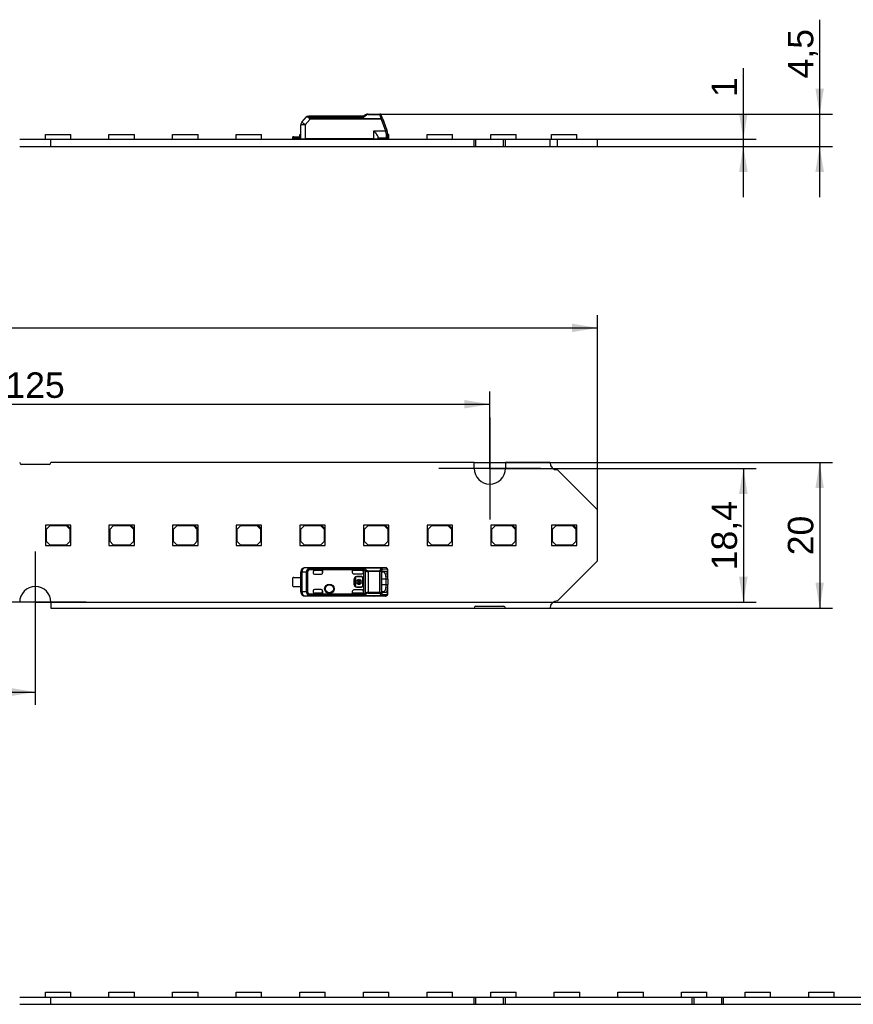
# Model space of a CAD drawing. Header units: millimetres. Extents: x 7 to 819, y 6 to 587.
# Tile 6 of 18: x 341 to 455, y 175 to 310. Entities that reach past the tile are written whole.
import ezdxf
from ezdxf.enums import TextEntityAlignment as Align
from ezdxf.lldxf.tags import DXFTag

# ---------------------------------------------------------------- set-up
doc = ezdxf.new("R2010")
doc.units = ezdxf.units.MM
for name, color, linetype in [('Default', 7, 'Continuous'), ('LINLED_280X20MM_', 7, 'Continuous'), ('LINLED_560X20MM_', 7, 'Continuous')]:
    doc.layers.add(name, color=color, linetype=linetype)
doc.styles.add('SEACAD_Arial', font='arial.ttf')
tags = doc.linetypes.add('CENTER2', pattern=[28.575, 19.05, -3.175, 3.175, -3.175]).pattern_tags.tags
tags[10:11] = [DXFTag(74, 4), DXFTag(75, 0), DXFTag(340, '0'), DXFTag(46, 0.0), DXFTag(50, 0.0), DXFTag(44, 0.0), DXFTag(45, 0.0)]
tags[8:9] = [DXFTag(74, 4), DXFTag(75, 0), DXFTag(340, '0'), DXFTag(46, 0.0), DXFTag(50, 0.0), DXFTag(44, 0.0), DXFTag(45, 0.0)]
tags[6:7] = [DXFTag(74, 4), DXFTag(75, 0), DXFTag(340, '0'), DXFTag(46, 0.0), DXFTag(50, 0.0), DXFTag(44, 0.0), DXFTag(45, 0.0)]
tags[4:5] = [DXFTag(74, 4), DXFTag(75, 0), DXFTag(340, '0'), DXFTag(46, 0.0), DXFTag(50, 0.0), DXFTag(44, 0.0), DXFTag(45, 0.0)]
doc.dimstyles.new('ISO', dxfattribs={"dimtxt": 3.5, "dimasz": 3.5, "dimexe": 1.75, "dimexo": 0, "dimgap": 0.875, "dimtad": 1, "dimtxsty": 'SEACAD_Arial', "dimblk1": '_SE_FILLED', "dimblk2": '_SE_FILLED', "dimsah": 1, "dimcen": 1.75, "dimadec": 0, "dimazin": 0, "dimtfac": 0.5, "dimtdec": 3, "dimtmove": 0, "dimatfit": 3, "dimfxl": 1, "dimarcsym": 0})

# ---------------------------------------------------------------- blocks, each defined once
blk = doc.blocks.new('SEANNOT_GROUP12')
at = {"layer": 'Default', "color": 7, "linetype": 'CENTER2'}
for p, q in [((342.65, 237.15), (342.65, 223.15)), ((349.65, 230.15), (335.65, 230.15))]:
    blk.add_line(p, q, dxfattribs=at)
blk = doc.blocks.new('SEANNOT_GROUP14')
at = {"layer": 'Default', "color": 7, "linetype": 'CENTER2'}
for p, q in [((405.15, 255.55), (405.15, 241.55)), ((412.15, 248.55), (398.15, 248.55))]:
    blk.add_line(p, q, dxfattribs=at)
blk = doc.blocks.new('SE')
at = {"layer": 'LINLED_560X20MM_', "color": 7, "linetype": 'Continuous'}
for p, q in [((344.03, 176.5), (347.53, 176.5)), ((344.03, 175.85), (344.03, 176.5)), ((347.53, 175.85), (347.53, 176.5)), ((352.78, 176.5), (356.28, 176.5)), ((352.78, 175.85), (352.78, 176.5)), ((356.28, 175.85), (356.28, 176.5)), ((361.53, 176.5), (365.03, 176.5)), ((361.53, 175.85), (361.53, 176.5)), ((365.03, 175.85), (365.03, 176.5)), ((370.28, 176.5), (373.78, 176.5)), ((370.28, 175.85), (370.28, 176.5)), ((373.78, 175.85), (373.78, 176.5)), ((379.03, 176.5), (382.53, 176.5)), ((379.03, 175.85), (379.03, 176.5)), ((382.53, 175.85), (382.53, 176.5)), ((387.78, 176.5), (391.28, 176.5)), ((387.78, 175.85), (387.78, 176.5)), ((391.28, 175.85), (391.28, 176.5)), ((396.53, 176.5), (400.03, 176.5)), ((396.53, 175.85), (396.53, 176.5)), ((400.03, 175.85), (400.03, 176.5)), ((405.28, 176.5), (408.78, 176.5)), ((405.28, 175.85), (405.28, 176.5)), ((408.78, 175.85), (408.78, 176.5)), ((414.03, 176.5), (417.53, 176.5)), ((414.03, 175.85), (414.03, 176.5)), ((417.53, 175.85), (417.53, 176.5)), ((422.78, 176.5), (426.28, 176.5)), ((422.78, 175.85), (422.78, 176.5)), ((426.28, 175.85), (426.28, 176.5)), ((431.53, 176.5), (435.03, 176.5)), ((431.53, 175.85), (431.53, 176.5)), ((435.03, 175.85), (435.03, 176.5)), ((440.28, 176.5), (443.78, 176.5)), ((440.28, 175.85), (440.28, 176.5)), ((443.78, 175.85), (443.78, 176.5)), ((449.03, 176.5), (452.53, 176.5)), ((449.03, 175.85), (449.03, 176.5)), ((452.53, 175.85), (452.53, 176.5)), ((340.5, 175.85), (344.8, 175.85)), ((340.5, 174.85), (344.8, 174.85)), ((344.8, 174.85), (344.8, 175.85)), ((344.8, 175.85), (403, 175.85)), ((344.8, 174.85), (403, 174.85)), ((403, 174.85), (403, 175.85)), ((403, 175.85), (403.25, 175.85)), ((403, 174.85), (403.25, 174.85)), ((403.25, 174.85), (403.25, 175.85)), ((403.25, 175.85), (407.05, 175.85)), ((403.25, 174.85), (407.05, 174.85)), ((407.05, 174.85), (407.05, 175.85)), ((407.05, 175.85), (407.3, 175.85)), ((407.05, 174.85), (407.3, 174.85)), ((407.3, 174.85), (407.3, 175.85)), ((407.3, 175.85), (433, 175.85)), ((407.3, 174.85), (433, 174.85)), ((433, 174.85), (433, 175.85)), ((433, 175.85), (433.25, 175.85)), ((433, 174.85), (433.25, 174.85)), ((433.25, 174.85), (433.25, 175.85)), ((433.25, 175.85), (437.05, 175.85)), ((433.25, 174.85), (437.05, 174.85)), ((437.05, 174.85), (437.05, 175.85)), ((437.05, 175.85), (437.3, 175.85)), ((437.05, 174.85), (437.3, 174.85)), ((437.3, 174.85), (437.3, 175.85)), ((437.3, 175.85), (495.5, 175.85)), ((437.3, 174.85), (495.5, 174.85))]:
    blk.add_line(p, q, dxfattribs=at)
blk = doc.blocks.new('SE2')
at = {"layer": 'LINLED_280X20MM_', "color": 7, "linetype": 'Continuous'}
for p, q in [((379.31, 296.18), (379.93, 296.92)), ((379.77, 295.8), (380.44, 296.6)), ((380.08, 297), (380.31, 297)), ((380.31, 296.89), (380.31, 297)), ((387.79, 297), (380.31, 297)), ((380.31, 296.89), (387.85, 296.89)), ((390.23, 296.65), (380.44, 296.65)), ((380.44, 296.65), (380.44, 296.6)), ((390.23, 296.6), (380.44, 296.6)), ((387.59, 297), (386.45, 297)), ((388.07, 297.19), (387.79, 297)), ((388.41, 297.3), (390.05, 297.3)), ((388.41, 297.3), (388.41, 297.25)), ((388.41, 297.25), (390.05, 297.25)), ((390.05, 297.25), (390.05, 297.3)), ((390.12, 297), (390.05, 297.25)), ((390.23, 296.6), (390.23, 296.65)), ((390.23, 296.6), (390.81, 295)), ((390.42, 296.67), (391, 295.07)), ((379.15, 293.9), (379.17, 295.8)), ((379.77, 295.8), (379.76, 293.9)), ((390.48, 296.5), (390.81, 295.6)), ((344.03, 294.5), (347.53, 294.5)), ((344.03, 293.85), (344.03, 294.5)), ((347.53, 293.85), (347.53, 294.5)), ((352.78, 294.5), (356.28, 294.5)), ((352.78, 293.85), (352.78, 294.5)), ((356.28, 293.85), (356.28, 294.5)), ((361.53, 294.5), (365.03, 294.5)), ((361.53, 293.85), (361.53, 294.5)), ((365.03, 293.85), (365.03, 294.5)), ((370.28, 294.5), (373.78, 294.5)), ((370.28, 293.85), (370.28, 294.5)), ((373.78, 293.85), (373.78, 294.5)), ((378.2, 294.15), (378.05, 294.15)), ((378.05, 293.95), (378.05, 294.15)), ((378.05, 293.95), (378.05, 293.85)), ((378.2, 294.15), (379.15, 294.15)), ((378.2, 294.15), (378.2, 294)), ((379.15, 294), (378.2, 294)), ((379.03, 294.5), (379.16, 294.5)), ((379.03, 294.15), (379.03, 294.5)), ((379.15, 293.9), (379.76, 293.9)), ((389.2, 293.9), (379.76, 293.9)), ((382.53, 293.85), (382.53, 293.9)), ((387.78, 293.85), (387.78, 293.9)), ((387.85, 293.9), (387.84, 293.88)), ((388.67, 293.85), (388.67, 293.9)), ((388.8, 293.9), (388.75, 293.85)), ((389.2, 293.9), (389.2, 295)), ((389.2, 295), (390.81, 295)), ((389.2, 293.9), (389.8, 293.9)), ((389.4, 293.9), (389.4, 293.85)), ((389.8, 293.9), (389.8, 294.08)), ((390.95, 294), (389.8, 294)), ((390.95, 294), (389.8, 294)), ((390.9, 294.68), (390.92, 294.69)), ((390.95, 294), (390.95, 294.34)), ((391.09, 294.81), (391, 295.07)), ((391.1, 294.06), (391.1, 293.95)), ((391.1, 293.85), (391.1, 293.95)), ((391.15, 294.5), (391.28, 294.5)), ((391.15, 294.2), (391.15, 294.47)), ((391.28, 293.85), (391.28, 294.5)), ((396.53, 294.5), (400.03, 294.5)), ((396.53, 293.85), (396.53, 294.5)), ((400.03, 293.85), (400.03, 294.5)), ((405.28, 294.5), (408.78, 294.5)), ((405.28, 293.85), (405.28, 294.5)), ((408.78, 293.85), (408.78, 294.5)), ((413.65, 294.5), (417.15, 294.5)), ((413.65, 293.85), (413.65, 294.5)), ((417.15, 293.85), (417.15, 294.5)), ((340.5, 293.85), (344.8, 293.85)), ((340.5, 292.85), (344.8, 292.85)), ((344.8, 292.85), (344.8, 293.85)), ((344.8, 293.85), (403, 293.85)), ((344.8, 292.85), (403, 292.85)), ((403, 292.85), (403, 293.85)), ((403, 293.85), (403.25, 293.85)), ((403, 292.85), (403.25, 292.85)), ((403.25, 292.85), (403.25, 293.85)), ((403.25, 293.85), (407.05, 293.85)), ((403.25, 292.85), (407.05, 292.85)), ((407.05, 292.85), (407.05, 293.85)), ((407.05, 293.85), (407.3, 293.85)), ((407.05, 292.85), (407.3, 292.85)), ((407.3, 292.85), (407.3, 293.85)), ((407.3, 293.85), (413.45, 293.85)), ((407.3, 292.85), (413.45, 292.85)), ((413.45, 292.85), (413.45, 293.85)), ((413.45, 293.85), (414.45, 293.85)), ((413.45, 292.85), (414.45, 292.85)), ((414.45, 292.85), (414.45, 293.85)), ((414.45, 293.85), (419.95, 293.85)), ((414.45, 292.85), (419.95, 292.85)), ((419.95, 292.85), (419.95, 293.85))]:
    blk.add_line(p, q, dxfattribs=at)
for centre, radius, start, end in [((380.09, 296.79), 0.202, 90.3214, 139.679), ((381.43, 304.13), 7.36, 258.2376, 260.576), ((380.35, 296.45), 0.431, 94.4693, 106.0575), ((365.61, 323.8), 34.91, 309.5581, 310.2759), ((388.41, 296.7), 0.6, 90.0001, 124.507), ((388.38, 296.77), 0.522, 108.3318, 124.8889), ((388.41, 296.89), 0.357, 90.9578, 130.6125), ((390.05, 297.1), 0.2, 20.0005, 89.9999), ((379.91, 293.29), 11.03, 19.4402, 20.5594), ((374.52, 291.05), 16.86, 19.4709, 20.5294), ((379.77, 295.8), 0.6, 140, 179.5), ((378.2, 293.75), 0.25, 90, 126.8699), ((380.1, 294.45), 0.6, 270, 293.5565), ((388.05, 294.45), 0.6, 246.4435, 249.7036), ((392.89, 289.42), 5.96, 108.5546, 110.4736), ((309.45, 271.11), 84.79, 16.1436, 16.3709), ((389.72, 294.34), 1.23, 359.9594, 16.0983), ((390.95, 294.2), 0.2, 270, 0), ((390.95, 293.75), 0.25, 53.1301, 90), ((390.15, 294.47), 0.999, 0.0032, 20.0029), ((388.05, 294.45), 0.6, 249.7036, 270)]:
    blk.add_arc(centre, radius, start, end, dxfattribs=at)
for centre, major_axis, ratio, start_param, end_param in [((390.23, 296.6), (0.188, 0.068), 0.0082, 0, 1.567895), ((379.77, 295.8), (0.6, -0.005), 0.008726, 1.573617, 3.141593), ((379.77, 295.8), (-0.46, 0.386), 0.006685, 4.720219, 6.283185)]:
    blk.add_ellipse(centre, major_axis=major_axis, ratio=ratio, start_param=start_param, end_param=end_param, dxfattribs=at)
for points, knots in [([(380.31, 297), (380.29, 297), (380.28, 296.98), (380.25, 296.94), (380.23, 296.91), (380.23, 296.87)], [0, 0, 0, 0, 0.5, 0.5, 1, 1, 1, 1]), ([(380.44, 296.6), (380.41, 296.61), (380.36, 296.63), (380.27, 296.73), (380.24, 296.81), (380.23, 296.87)], [0, 0, 0, 0, 0.235372, 0.457314, 1, 1, 1, 1]), ([(380.31, 296.89), (380.31, 296.86), (380.32, 296.81), (380.33, 296.75), (380.36, 296.7), (380.39, 296.66), (380.43, 296.65), (380.44, 296.65)], [0, 0, 0, 0, 0.272042, 0.497908, 0.684926, 0.845835, 1, 1, 1, 1]), ([(387.85, 296.89), (387.84, 296.9), (387.83, 296.92), (387.82, 296.95), (387.81, 296.97), (387.8, 296.99), (387.79, 296.99), (387.79, 297), (387.79, 297)], [0, 0, 0, 0, 0.20474, 0.394141, 0.568268, 0.727202, 0.87106, 1, 1, 1, 1]), ([(390.05, 297.25), (390.09, 297.26), (390.13, 297.25), (390.2, 297.22), (390.22, 297.2), (390.24, 297.16)], [0, 0, 0, 0, 0.5, 0.5, 1, 1, 1, 1]), ([(390.31, 296.96), (390.3, 296.98), (390.27, 297), (390.21, 297.01), (390.16, 297.01), (390.12, 297)], [0, 0, 0, 0, 0.5, 0.5, 1, 1, 1, 1]), ([(390.23, 296.65), (390.22, 296.68), (390.2, 296.75), (390.17, 296.84), (390.15, 296.92), (390.13, 296.98), (390.12, 297)], [0, 0, 0, 0, 0.264161, 0.518866, 0.764137, 1, 1, 1, 1]), ([(390.42, 296.67), (390.41, 296.68), (390.39, 296.68), (390.32, 296.67), (390.28, 296.66), (390.23, 296.65)], [0, 0, 0, 0, 0.5, 0.5, 1, 1, 1, 1]), ([(389.2, 295), (389.28, 294.9), (389.42, 294.72), (389.61, 294.47), (389.76, 294.24), (389.79, 294.13), (389.8, 294.08)], [0, 0, 0, 0, 0.294755, 0.499673, 0.776792, 1, 1, 1, 1]), ([(390.92, 294.69), (390.97, 294.71), (391.02, 294.73), (391.08, 294.78), (391.1, 294.8), (391.09, 294.81)], [0, 0, 0, 0, 0.5, 0.5, 1, 1, 1, 1]), ([(391.15, 294.47), (391.15, 294.44), (391.13, 294.4), (391.06, 294.35), (391, 294.34), (390.95, 294.34)], [0, 0, 0, 0, 0.5, 0.5, 1, 1, 1, 1])]:
    blk.add_open_spline(points, degree=3, knots=knots, dxfattribs=at)
blk.add_open_spline([(388.18, 297.17), (388.14, 297.2), (388.09, 297.21), (388.07, 297.19)], degree=3, dxfattribs=at)
blk = doc.blocks.new('SE3')
at = {"layer": 'LINLED_280X20MM_', "color": 7, "linetype": 'Continuous'}
for p, q in [((403, 249.35), (344.8, 249.35)), ((403, 248.55), (403, 249.35)), ((413.45, 249.35), (407.3, 249.35)), ((407.3, 249.35), (407.3, 248.55)), ((344.55, 249.1), (340.75, 249.1)), ((419.95, 242.85), (414.45, 248.35)), ((419.95, 235.85), (419.95, 242.85)), ((347.03, 240.75), (344.03, 240.75)), ((344.03, 240.75), (344.03, 237.95)), ((344.63, 240.65), (344.13, 240.15)), ((344.13, 240.15), (344.13, 238.55)), ((346.93, 240.65), (344.63, 240.65)), ((347.43, 240.15), (346.93, 240.65)), ((347.53, 240.75), (347.03, 240.75)), ((347.03, 240.75), (347.53, 240.25)), ((347.43, 238.55), (347.43, 240.15)), ((347.53, 240.25), (347.53, 240.75)), ((347.53, 237.95), (347.53, 240.25)), ((355.78, 240.75), (352.78, 240.75)), ((352.78, 240.75), (352.78, 237.95)), ((353.38, 240.65), (352.88, 240.15)), ((352.88, 240.15), (352.88, 238.55)), ((355.68, 240.65), (353.38, 240.65)), ((356.18, 240.15), (355.68, 240.65)), ((356.28, 240.75), (355.78, 240.75)), ((355.78, 240.75), (356.28, 240.25)), ((356.18, 238.55), (356.18, 240.15)), ((356.28, 240.25), (356.28, 240.75)), ((356.28, 237.95), (356.28, 240.25)), ((364.53, 240.75), (361.53, 240.75)), ((361.53, 240.75), (361.53, 237.95)), ((362.13, 240.65), (361.63, 240.15)), ((361.63, 240.15), (361.63, 238.55)), ((364.43, 240.65), (362.13, 240.65)), ((364.93, 240.15), (364.43, 240.65)), ((365.03, 240.75), (364.53, 240.75)), ((364.53, 240.75), (365.03, 240.25)), ((364.93, 238.55), (364.93, 240.15)), ((365.03, 240.25), (365.03, 240.75)), ((365.03, 237.95), (365.03, 240.25)), ((373.28, 240.75), (370.28, 240.75)), ((370.28, 240.75), (370.28, 237.95)), ((370.88, 240.65), (370.38, 240.15)), ((370.38, 240.15), (370.38, 238.55)), ((373.18, 240.65), (370.88, 240.65)), ((373.68, 240.15), (373.18, 240.65)), ((373.78, 240.75), (373.28, 240.75)), ((373.28, 240.75), (373.78, 240.25)), ((373.68, 238.55), (373.68, 240.15)), ((373.78, 240.25), (373.78, 240.75)), ((373.78, 237.95), (373.78, 240.25)), ((382.03, 240.75), (379.03, 240.75)), ((379.03, 240.75), (379.03, 237.95)), ((379.63, 240.65), (379.13, 240.15)), ((379.13, 240.15), (379.13, 238.55)), ((381.93, 240.65), (379.63, 240.65)), ((382.43, 240.15), (381.93, 240.65)), ((382.53, 240.75), (382.03, 240.75)), ((382.03, 240.75), (382.53, 240.25)), ((382.43, 238.55), (382.43, 240.15)), ((382.53, 240.25), (382.53, 240.75)), ((382.53, 237.95), (382.53, 240.25)), ((390.78, 240.75), (387.78, 240.75)), ((387.78, 240.75), (387.78, 237.95)), ((388.38, 240.65), (387.88, 240.15)), ((387.88, 240.15), (387.88, 238.55)), ((390.68, 240.65), (388.38, 240.65)), ((391.18, 240.15), (390.68, 240.65)), ((391.28, 240.75), (390.78, 240.75)), ((390.78, 240.75), (391.28, 240.25)), ((391.18, 238.55), (391.18, 240.15)), ((391.28, 240.25), (391.28, 240.75)), ((391.28, 237.95), (391.28, 240.25)), ((399.53, 240.75), (396.53, 240.75)), ((396.53, 240.75), (396.53, 237.95)), ((397.13, 240.65), (396.63, 240.15)), ((396.63, 240.15), (396.63, 238.55)), ((399.43, 240.65), (397.13, 240.65)), ((399.93, 240.15), (399.43, 240.65)), ((400.03, 240.75), (399.53, 240.75)), ((399.53, 240.75), (400.03, 240.25)), ((399.93, 238.55), (399.93, 240.15)), ((400.03, 240.25), (400.03, 240.75)), ((400.03, 237.95), (400.03, 240.25)), ((408.28, 240.75), (405.28, 240.75)), ((405.28, 240.75), (405.28, 237.95)), ((405.88, 240.65), (405.38, 240.15)), ((405.38, 240.15), (405.38, 238.55)), ((408.18, 240.65), (405.88, 240.65)), ((408.68, 240.15), (408.18, 240.65)), ((408.78, 240.75), (408.28, 240.75)), ((408.28, 240.75), (408.78, 240.25)), ((408.68, 238.55), (408.68, 240.15)), ((408.78, 240.25), (408.78, 240.75)), ((408.78, 237.95), (408.78, 240.25)), ((416.65, 240.75), (413.65, 240.75)), ((413.65, 240.75), (413.65, 237.95)), ((414.25, 240.65), (413.75, 240.15)), ((413.75, 240.15), (413.75, 238.55)), ((416.55, 240.65), (414.25, 240.65)), ((417.05, 240.15), (416.55, 240.65)), ((417.15, 240.75), (416.65, 240.75)), ((416.65, 240.75), (417.15, 240.25)), ((417.05, 238.55), (417.05, 240.15)), ((417.15, 240.25), (417.15, 240.75)), ((417.15, 237.95), (417.15, 240.25)), ((344.13, 238.55), (344.63, 238.05)), ((346.93, 238.05), (347.43, 238.55)), ((352.88, 238.55), (353.38, 238.05)), ((355.68, 238.05), (356.18, 238.55)), ((361.63, 238.55), (362.13, 238.05)), ((364.43, 238.05), (364.93, 238.55)), ((370.38, 238.55), (370.88, 238.05)), ((373.18, 238.05), (373.68, 238.55)), ((379.13, 238.55), (379.63, 238.05)), ((381.93, 238.05), (382.43, 238.55)), ((387.88, 238.55), (388.38, 238.05)), ((390.68, 238.05), (391.18, 238.55)), ((396.63, 238.55), (397.13, 238.05)), ((399.43, 238.05), (399.93, 238.55)), ((405.38, 238.55), (405.88, 238.05)), ((408.18, 238.05), (408.68, 238.55)), ((413.75, 238.55), (414.25, 238.05)), ((416.55, 238.05), (417.05, 238.55)), ((344.03, 237.95), (347.53, 237.95)), ((344.63, 238.05), (346.93, 238.05)), ((352.78, 237.95), (356.28, 237.95)), ((353.38, 238.05), (355.68, 238.05)), ((361.53, 237.95), (365.03, 237.95)), ((362.13, 238.05), (364.43, 238.05)), ((370.28, 237.95), (373.78, 237.95)), ((370.88, 238.05), (373.18, 238.05)), ((379.03, 237.95), (382.53, 237.95)), ((379.63, 238.05), (381.93, 238.05)), ((387.78, 237.95), (391.28, 237.95)), ((388.38, 238.05), (390.68, 238.05)), ((396.53, 237.95), (400.03, 237.95)), ((397.13, 238.05), (399.43, 238.05)), ((405.28, 237.95), (408.78, 237.95)), ((405.88, 238.05), (408.18, 238.05)), ((413.65, 237.95), (417.15, 237.95)), ((414.25, 238.05), (416.55, 238.05)), ((414.45, 230.35), (419.95, 235.85)), ((379.15, 233.57), (379.15, 234.3)), ((379.17, 234.28), (379.15, 234.3)), ((389.2, 234.9), (379.76, 234.9)), ((379.76, 234.9), (379.77, 234.88)), ((380.44, 234.87), (379.77, 234.88)), ((380.23, 234.77), (380.31, 234.6)), ((387.84, 234.78), (380.31, 234.78)), ((380.31, 234.6), (380.31, 234.78)), ((387.79, 234.6), (380.31, 234.6)), ((380.44, 234.87), (390.23, 234.87)), ((380.44, 234.87), (380.44, 234.87)), ((390.23, 234.87), (380.44, 234.87)), ((380.85, 234.3), (380.85, 234.2)), ((382.15, 234.5), (381.05, 234.5)), ((382.15, 234.5), (381.05, 234.5)), ((381.05, 234.5), (381.05, 234.5)), ((382.15, 234.2), (382.15, 234.5)), ((382.15, 234.5), (382.15, 234.5)), ((382.15, 234.5), (382.15, 234.2)), ((387.59, 234.5), (386.25, 234.5)), ((386.25, 234.5), (386.25, 234.25)), ((387.59, 234.5), (386.25, 234.5)), ((386.25, 234.5), (386.25, 234.5)), ((386.25, 234.5), (386.25, 234.26)), ((387.59, 234.5), (387.59, 234.5)), ((387.79, 234.58), (387.79, 234.6)), ((387.79, 234.58), (387.79, 234.3)), ((387.79, 234.26), (387.79, 234.3)), ((388.07, 231.45), (388.07, 234.44)), ((388.41, 234.49), (388.41, 234.36)), ((388.41, 234.49), (390.05, 234.49)), ((388.41, 234.36), (388.41, 231.53)), ((390.05, 234.36), (388.41, 234.36)), ((389.2, 234.89), (389.2, 234.9)), ((390.81, 234.89), (389.2, 234.89)), ((390.81, 234.89), (389.21, 234.89)), ((390.05, 234.36), (390.05, 234.49)), ((390.05, 234.36), (390.24, 234.36)), ((390.05, 231.53), (390.05, 234.36)), ((390.81, 234.89), (390.23, 234.87)), ((390.23, 234.87), (390.23, 234.87)), ((390.24, 234.36), (390.24, 231.53)), ((390.36, 234.31), (390.52, 234.31)), ((391, 234.69), (390.42, 234.67)), ((390.48, 234.41), (390.42, 234.39)), ((390.48, 234.41), (390.81, 234.41)), ((390.52, 234.31), (390.81, 234.41)), ((391.09, 234.09), (391.09, 234.65)), ((391.15, 233.74), (391.15, 234.49)), ((378.05, 232.37), (378.05, 233.52)), ((378.2, 233.57), (379.15, 233.57)), ((379.15, 233.57), (379.15, 232.32)), ((379.31, 234.28), (379.17, 234.28)), ((379.17, 231.61), (379.17, 234.28)), ((379.93, 234.27), (379.31, 234.28)), ((379.31, 234.28), (379.31, 231.61)), ((379.93, 231.62), (379.93, 234.27)), ((380.08, 234.27), (379.93, 234.27)), ((380.08, 234.27), (380.08, 231.62)), ((381.05, 234), (381.95, 234)), ((382.15, 234.2), (382.15, 234.2)), ((386.25, 234.26), (386.25, 234.25)), ((386.45, 234.06), (387.59, 234.06)), ((386.49, 233.25), (386.46, 233.25)), ((386.46, 233.25), (386.46, 232.65)), ((386.49, 233.25), (386.49, 232.65)), ((386.74, 233.44), (386.6, 233.44)), ((386.6, 233.44), (386.6, 232.45)), ((386.74, 233.01), (386.74, 233.44)), ((386.84, 233.01), (386.74, 233.01)), ((386.89, 233.67), (386.89, 233.65)), ((387.49, 233.67), (386.89, 233.67)), ((387.49, 233.65), (386.89, 233.65)), ((387.38, 233.01), (386.96, 233.01)), ((387.09, 233.15), (387.09, 233.27)), ((387.25, 233.27), (387.25, 233.15)), ((387.49, 233.65), (387.49, 233.67)), ((387.6, 233.01), (387.5, 233.01)), ((387.6, 232.88), (387.6, 233.01)), ((387.71, 233.45), (387.69, 233.45)), ((387.69, 232.45), (387.69, 233.45)), ((387.71, 232.45), (387.71, 233.45)), ((387.79, 234.26), (387.79, 231.64)), ((390.26, 232.1), (390.26, 233.8)), ((390.85, 233.3), (390.26, 233.3)), ((390.81, 234.02), (391.09, 234.09)), ((391.15, 233.74), (390.85, 233.7)), ((390.85, 233.7), (390.85, 233.3)), ((391.15, 233.3), (390.85, 233.3)), ((390.85, 233.3), (390.85, 232.6)), ((391.15, 233.3), (391.15, 233.74)), ((391.15, 233.3), (391.15, 232.6)), ((378.2, 232.32), (379.15, 232.32)), ((379.15, 231.6), (379.15, 232.32)), ((379.15, 231.6), (379.17, 231.61)), ((379.17, 231.61), (379.31, 231.61)), ((379.31, 231.61), (379.93, 231.62)), ((379.93, 231.62), (380.08, 231.62)), ((380.85, 231.7), (380.85, 231.59)), ((381.95, 231.9), (381.05, 231.9)), ((382.15, 231.39), (382.15, 231.7)), ((382.15, 231.7), (382.15, 231.7)), ((382.15, 231.7), (382.15, 231.39)), ((386.25, 231.64), (386.25, 231.39)), ((386.25, 231.64), (386.25, 231.64)), ((386.25, 231.64), (386.25, 231.39)), ((387.59, 231.84), (386.45, 231.84)), ((386.46, 232.65), (386.49, 232.65)), ((386.6, 232.45), (386.74, 232.45)), ((386.74, 232.45), (386.74, 232.88)), ((386.74, 232.88), (386.84, 232.88)), ((386.89, 232.25), (386.89, 232.22)), ((386.89, 232.25), (387.49, 232.25)), ((386.89, 232.22), (387.49, 232.22)), ((386.96, 232.88), (387.38, 232.88)), ((387.49, 232.22), (387.49, 232.25)), ((387.5, 232.88), (387.6, 232.88)), ((387.69, 232.45), (387.71, 232.45)), ((387.79, 231.59), (387.79, 231.64)), ((387.79, 231.59), (387.79, 231.31)), ((390.26, 232.6), (390.85, 232.6)), ((391.09, 231.8), (390.81, 231.87)), ((390.85, 232.6), (391.15, 232.6)), ((390.85, 232.6), (390.85, 232.19)), ((390.85, 232.19), (391.15, 232.15)), ((391.09, 231.25), (391.09, 231.8)), ((391.15, 232.15), (391.15, 232.6)), ((391.15, 231.4), (391.15, 232.15)), ((379.77, 231.01), (379.76, 231)), ((389.2, 231), (379.76, 231)), ((379.77, 231.01), (380.44, 231.02)), ((380.31, 231.29), (380.23, 231.12)), ((380.31, 231.29), (387.79, 231.29)), ((380.31, 231.11), (380.31, 231.29)), ((380.31, 231.11), (387.85, 231.11)), ((390.23, 231.03), (380.44, 231.03)), ((380.44, 231.03), (380.44, 231.02)), ((390.23, 231.02), (380.44, 231.02)), ((381.05, 231.39), (381.05, 231.39)), ((381.05, 231.39), (382.15, 231.39)), ((382.15, 231.39), (381.05, 231.39)), ((382.15, 231.39), (382.15, 231.39)), ((387.59, 231.39), (386.25, 231.39)), ((386.25, 231.39), (386.25, 231.39)), ((387.59, 231.39), (386.25, 231.39)), ((387.59, 231.39), (387.59, 231.39)), ((388.41, 231.53), (390.05, 231.53)), ((388.41, 231.53), (388.41, 231.4)), ((388.41, 231.4), (390.05, 231.4)), ((389.2, 231), (389.2, 231.01)), ((389.2, 231.01), (390.81, 231.01)), ((389.21, 231.01), (390.81, 231.01)), ((390.05, 231.53), (390.24, 231.53)), ((390.05, 231.4), (390.05, 231.53)), ((390.23, 231.02), (390.23, 231.03)), ((390.23, 231.02), (390.81, 231.01)), ((390.52, 231.58), (390.36, 231.58)), ((390.42, 231.22), (391, 231.21)), ((390.43, 231.5), (390.48, 231.48)), ((390.81, 231.48), (390.48, 231.48)), ((390.81, 231.48), (390.52, 231.58)), ((344.8, 230.15), (344.8, 229.35)), ((344.8, 229.35), (403, 229.35)), ((403.25, 229.6), (407.05, 229.6)), ((407.3, 229.35), (413.45, 229.35))]:
    blk.add_line(p, q, dxfattribs=at)
for radius in [0.657, 0.586, 0.552, 0.55]:
    blk.add_circle((383.1, 232), radius, dxfattribs=at)
for centre, radius, start, end in [((340.75, 249.35), 0.25, 180, 270), ((344.55, 249.35), 0.25, 270, 0), ((414.45, 249.35), 1, 180, 270), ((405.15, 248.55), 2.15, 180, 0), ((379.77, 234.28), 0.6, 90.167, 179.9956), ((380.51, 234.26), 0.581, 119.4689, 178.872), ((380.3, 234.57), 0.213, 87.5508, 111.036), ((388.61, 234.43), 0.844, 155.6531, 168.4656), ((387.28, 233.24), 1.43, 56.5348, 69.274), ((387.38, 233.61), 1.26, 50.3962, 68.2215), ((388.44, 234.26), 0.417, 128.8787, 154.1069), ((388.42, 235.2), 0.835, 245.1134, 269.2217), ((388.43, 234.85), 0.367, 227.8882, 266.9813), ((391.29, 234.2), 1.27, 156.5296, 167.1701), ((390.02, 234.24), 0.249, 29.2863, 83.1685), ((390.5, 234.57), 0.407, 132.1388, 158.8853), ((390.06, 234.46), 0.264, 20.0118, 76.8819), ((390.21, 234.66), 0.207, 3.114, 84.8372), ((391.14, 234.11), 0.935, 152.0835, 164.2354), ((390.63, 234.38), 0.362, 126.7396, 153.2278), ((390.81, 234.55), 0.334, 46.1104, 90.7768), ((390.8, 234.69), 0.195, 358.48, 88.0009), ((390.77, 234.52), 0.383, 356.0954, 45.5971), ((390.93, 234.67), 0.168, 351.8712, 47.8737), ((378.2, 233.32), 0.25, 90, 126.8699), ((381.05, 234.2), 0.2, 180, 270), ((386.89, 233.25), 0.426, 90, 180), ((386.89, 233.25), 0.4, 90, 180), ((387.17, 232.95), 0.337, 104.2042, 168.6727), ((387.17, 232.95), 0.217, 112.432, 162.2153), ((387.17, 232.95), 0.337, 11.3273, 75.7958), ((387.17, 232.95), 0.217, 17.7847, 67.568), ((387.49, 233.45), 0.226, 0, 90), ((387.49, 233.45), 0.2, 0, 90), ((389.85, 233.73), 1, 358.5159, 16.9099), ((390.41, 233.79), 0.745, 355.9747, 23.6554), ((342.65, 230.15), 2.15, 0, 180), ((378.2, 232.57), 0.25, 233.1301, 270), ((379.77, 231.61), 0.6, 180.0044, 269.8384), ((380.51, 231.63), 0.583, 181.2448, 240.4152), ((381.05, 231.7), 0.2, 90, 180), ((386.89, 232.65), 0.426, 180, 270), ((386.89, 232.65), 0.4, 180, 270), ((387.17, 232.95), 0.337, 191.3273, 348.6727), ((387.17, 232.95), 0.217, 197.7847, 342.2153), ((387.49, 232.45), 0.2, 270, 360), ((387.49, 232.45), 0.226, 270, 360), ((389.71, 232.18), 1.14, 344.2066, 0.3835), ((390.41, 232.1), 0.741, 336.2651, 4.0975), ((380.3, 231.32), 0.213, 248.9632, 272.4491), ((387.3, 232.61), 1.39, 290.5131, 303.675), ((388.26, 231.35), 0.473, 186.7862, 209.799), ((387.36, 232.32), 1.3, 292.1154, 309.3312), ((388.42, 230.7), 0.829, 90.6937, 114.9709), ((388.41, 231.61), 0.374, 204.2976, 232.5166), ((388.43, 231.04), 0.368, 93.1482, 132.1817), ((390.02, 231.65), 0.249, 276.7448, 330.7526), ((391.29, 231.69), 1.27, 192.7997, 203.4875), ((390.06, 231.44), 0.264, 283.1368, 339.9954), ((390.5, 231.33), 0.407, 201.1423, 227.8571), ((390.21, 231.23), 0.207, 275.1634, 356.886), ((391.21, 231.81), 1.02, 196.251, 207.4426), ((390.63, 231.51), 0.362, 206.7747, 233.2552), ((390.81, 231.34), 0.334, 269.1862, 313.9533), ((390.8, 231.2), 0.195, 272.0033, 1.5118), ((390.77, 231.37), 0.38, 314.263, 4.1551), ((390.93, 231.22), 0.167, 312.1302, 8.1803), ((414.45, 229.35), 1, 90, 180), ((403.25, 229.35), 0.25, 90, 180), ((407.05, 229.35), 0.25, 0, 90)]:
    blk.add_arc(centre, radius, start, end, dxfattribs=at)
for centre, major_axis, ratio, start_param, end_param in [((379.75, 234.3), (0.424, -0.424), 0.999924, 2.349833, 3.926953), ((379.77, 234.28), (0.006, 0.6), 0.766027, 0.015856, 1.578763), ((381.05, 234.3), (0, -0.2), 0.999994, 3.141593, 4.712389), ((381.05, 234.3), (0, -0.2), 0.999994, 3.141593, 4.712389), ((387.59, 234.3), (0, -0.2), 0.999994, 1.570796, 3.141593), ((387.59, 234.3), (0, -0.2), 0.999994, 1.570796, 3.141593), ((389.2, 234.3), (0, 0.6), 0.999962, 6.103712, 6.283185), ((390.23, 234.67), (-0.005, 0.2), 0.939661, 4.689876, 6.257716), ((391, 233.78), (-0.001, -0.902), 0.342128, 2.840877, 3.150375), ((381.95, 234.2), (-0.2, 0), 0.999848, 1.570796, 3.141593), ((381.95, 234.2), (-0.2, 0), 0.999848, 1.570796, 3.141593), ((386.45, 234.26), (0.141, -0.141), 0.999695, 3.926839, 5.497939), ((386.45, 234.25), (0.141, -0.141), 0.999695, 3.9588, 4.712389), ((387.59, 234.26), (0, -0.2), 0.999848, 0, 1.570796), ((379.75, 231.6), (0.424, 0.424), 0.999924, 2.356233, 3.933355), ((379.77, 231.61), (-0.006, 0.6), 0.766027, 1.56283, 3.125796), ((381.05, 231.59), (0, 0.2), 0.999994, 1.570796, 3.141593), ((381.05, 231.59), (0, 0.2), 0.999994, 1.570796, 3.141593), ((381.95, 231.7), (-0.2, 0), 0.999848, 3.141593, 4.712389), ((381.95, 231.7), (-0.2, 0), 0.999848, 3.141593, 4.712389), ((386.45, 231.64), (0.141, 0.141), 0.999695, 0.785246, 2.356347), ((386.45, 231.64), (0.141, 0.141), 0.999695, 1.570796, 2.343651), ((387.59, 231.64), (0, 0.2), 0.999848, 4.712389, 6.283185), ((387.59, 231.59), (0, 0.2), 0.999994, 3.140535, 4.712389), ((387.59, 231.59), (0, 0.2), 0.999994, 3.140004, 4.712389), ((389.2, 231.6), (0, 0.6), 0.999962, 3.141593, 3.321066), ((390.23, 231.22), (0.005, 0.2), 0.939661, 3.16702, 4.734916), ((391, 232.11), (0, 0.9), 0.34204, 3.132977, 3.442996)]:
    blk.add_ellipse(centre, major_axis=major_axis, ratio=ratio, start_param=start_param, end_param=end_param, dxfattribs=at)
for points, degree, knots in [([(380.31, 234.6), (380.2, 234.54), (380.15, 234.46), (380.09, 234.37), (380.08, 234.27)], 2, [0, 0, 0, 0.5, 0.5, 1, 1, 1]), ([(380.23, 234.77), (380.23, 234.78), (380.25, 234.81), (380.27, 234.83), (380.31, 234.85), (380.36, 234.87), (380.41, 234.87), (380.44, 234.87)], 3, [0, 0, 0, 0, 0.225106, 0.406821, 0.546306, 0.765172, 1, 1, 1, 1]), ([(380.44, 234.87), (380.43, 234.87), (380.41, 234.86), (380.38, 234.86), (380.36, 234.85), (380.34, 234.84), (380.33, 234.83), (380.32, 234.81), (380.31, 234.79), (380.31, 234.78)], 3, [0, 0, 0, 0, 0.110474, 0.221192, 0.340028, 0.473427, 0.625996, 0.800833, 1, 1, 1, 1]), ([(390.26, 233.8), (390.26, 234.05), (390.32, 234.23), (390.38, 234.41), (390.48, 234.41)], 2, [0, 0, 0, 0.5, 0.5, 1, 1, 1]), ([(390.81, 234.02), (390.8, 234.04), (390.78, 234.08), (390.75, 234.14), (390.71, 234.2), (390.67, 234.24), (390.62, 234.28), (390.57, 234.3), (390.54, 234.31), (390.52, 234.31)], 3, [0, 0, 0, 0, 0.117572, 0.243562, 0.377981, 0.520832, 0.67212, 0.831843, 1, 1, 1, 1]), ([(390.81, 234.41), (390.89, 234.41), (390.96, 234.33), (391.04, 234.24), (391.09, 234.09)], 2, [0, 0, 0, 0.50021, 0.50021, 1, 1, 1]), ([(391.15, 234.49), (391.15, 234.51), (391.15, 234.54), (391.14, 234.58), (391.12, 234.62), (391.1, 234.64), (391.09, 234.65)], 3, [0, 0, 0, 0, 0.244652, 0.491458, 0.742562, 1, 1, 1, 1]), ([(380.08, 231.62), (380.09, 231.52), (380.15, 231.44), (380.2, 231.35), (380.31, 231.29)], 2, [0, 0, 0, 0.5, 0.5, 1, 1, 1]), ([(390.48, 231.48), (390.39, 231.49), (390.32, 231.67), (390.26, 231.84), (390.26, 232.1)], 2, [0, 0, 0, 0.5, 0.5, 1, 1, 1]), ([(390.52, 231.58), (390.52, 231.58), (390.55, 231.58), (390.61, 231.6), (390.68, 231.66), (390.75, 231.75), (390.79, 231.83), (390.81, 231.87)], 3, [0, 0, 0, 0, 0.000046, 0.262507, 0.516593, 0.762391, 1, 1, 1, 1]), ([(380.44, 231.02), (380.43, 231.02), (380.4, 231.02), (380.36, 231.03), (380.33, 231.03), (380.29, 231.05), (380.26, 231.07), (380.24, 231.11), (380.23, 231.12)], 3, [0, 0, 0, 0, 0.120723, 0.235221, 0.34634, 0.457185, 0.682198, 1, 1, 1, 1]), ([(380.31, 231.11), (380.31, 231.1), (380.32, 231.08), (380.33, 231.05), (380.36, 231.04), (380.39, 231.03), (380.43, 231.03), (380.44, 231.03)], 3, [0, 0, 0, 0, 0.272042, 0.497908, 0.684926, 0.845835, 1, 1, 1, 1]), ([(391.09, 231.25), (391.1, 231.25), (391.12, 231.27), (391.13, 231.29), (391.14, 231.32), (391.15, 231.36), (391.15, 231.39), (391.15, 231.4)], 3, [0, 0, 0, 0, 0.20636, 0.408491, 0.607418, 0.804218, 1, 1, 1, 1])]:
    blk.add_open_spline(points, degree=degree, knots=knots, dxfattribs=at)
for points, degree in [([(391.09, 231.8), (390.97, 231.48), (390.81, 231.48)], 2), ([(387.79, 231.29), (387.79, 231.29), (387.79, 231.3), (387.79, 231.3), (387.79, 231.31), (387.79, 231.31)], 3)]:
    blk.add_open_spline(points, degree=degree, dxfattribs=at)
blk = doc.blocks.new('DMBLK17')
at = {"layer": 'Default', "linetype": 'Continuous'}
for points in [[(221.15, 217.22), (221.15, 218.38), (217.65, 217.8)], [(339.15, 217.22), (342.65, 217.8), (339.15, 218.38)]]:
    blk.add_hatch(color=7, dxfattribs=at).paths.add_polyline_path(points)
at = {"layer": 'Default', "color": 7, "linetype": 'Continuous'}
for p, q in [((217.65, 230.15), (217.65, 216.05)), ((342.65, 230.15), (342.65, 216.05)), ((217.65, 217.8), (342.65, 217.8))]:
    blk.add_line(p, q, dxfattribs=at)
at = {"layer": 'Default', "color": 7, "linetype": 'Continuous', "style": 'SEACAD_Arial'}
blk.add_text('125', height=3.5, dxfattribs=at).set_placement((276.04, 222.17), align=Align.TOP_LEFT)
blk = doc.blocks.new('_SE_FILLED')
at = {"color": 0}
blk.add_line((0, 0), (-1, 0), dxfattribs=at)
blk.add_solid([(0, 0), (-1, -0.1665), (-1, 0.1665), (0, 0)], dxfattribs=at)
blk = doc.blocks.new('DMBLK20')
at = {"layer": 'Default', "linetype": 'Continuous'}
for points in [[(283.65, 257.97), (280.15, 257.38), (283.65, 256.8)], [(401.65, 257.97), (401.65, 256.8), (405.15, 257.38)]]:
    blk.add_hatch(color=7, dxfattribs=at).paths.add_polyline_path(points)
at = {"layer": 'Default', "color": 7, "linetype": 'Continuous'}
for p, q in [((280.15, 248.55), (280.15, 259.13)), ((405.15, 248.55), (405.15, 259.13)), ((280.15, 257.38), (405.15, 257.38))]:
    blk.add_line(p, q, dxfattribs=at)
at = {"layer": 'Default', "color": 7, "linetype": 'Continuous', "style": 'SEACAD_Arial'}
blk.add_text('125', height=3.5, dxfattribs=at).set_placement((338.54, 261.76), align=Align.TOP_LEFT)
blk = doc.blocks.new('DMBLK21')
at = {"layer": 'Default', "linetype": 'Continuous'}
for points in [[(143.85, 268.47), (140.35, 267.88), (143.85, 267.3)], [(416.45, 268.47), (416.45, 267.3), (419.95, 267.88)]]:
    blk.add_hatch(color=7, dxfattribs=at).paths.add_polyline_path(points)
at = {"layer": 'Default', "color": 7, "linetype": 'Continuous'}
for p, q in [((140.35, 242.85), (140.35, 269.63)), ((419.95, 242.85), (419.95, 269.63)), ((140.35, 267.88), (419.95, 267.88))]:
    blk.add_line(p, q, dxfattribs=at)
at = {"layer": 'Default', "color": 7, "linetype": 'Continuous', "style": 'SEACAD_Arial'}
blk.add_text('279,6', height=3.5, dxfattribs=at).set_placement((273.99, 272.26), align=Align.TOP_LEFT)
blk = doc.blocks.new('DMBLK22')
at = {"layer": 'Default', "linetype": 'Continuous'}
for points in [[(440.61, 245.05), (440.03, 248.55), (439.44, 245.05)], [(440.61, 233.65), (439.44, 233.65), (440.03, 230.15)]]:
    blk.add_hatch(color=7, dxfattribs=at).paths.add_polyline_path(points)
at = {"layer": 'Default', "color": 7, "linetype": 'Continuous'}
for p, q in [((405.15, 248.55), (441.78, 248.55)), ((440.03, 248.55), (440.03, 230.15)), ((342.65, 230.15), (441.78, 230.15))]:
    blk.add_line(p, q, dxfattribs=at)
at = {"layer": 'Default', "color": 7, "linetype": 'Continuous', "style": 'SEACAD_Arial'}
blk.add_text('18,4', height=3.5, rotation=90, dxfattribs=at).set_placement((435.65, 234.55), align=Align.TOP_LEFT)
blk = doc.blocks.new('DMBLK23')
at = {"layer": 'Default', "linetype": 'Continuous'}
for points in [[(451.11, 245.85), (450.53, 249.35), (449.94, 245.85)], [(451.11, 232.85), (449.94, 232.85), (450.53, 229.35)]]:
    blk.add_hatch(color=7, dxfattribs=at).paths.add_polyline_path(points)
at = {"layer": 'Default', "color": 7, "linetype": 'Continuous'}
for p, q in [((403, 249.35), (452.28, 249.35)), ((450.53, 249.35), (450.53, 229.35)), ((403, 229.35), (452.28, 229.35))]:
    blk.add_line(p, q, dxfattribs=at)
at = {"layer": 'Default', "color": 7, "linetype": 'Continuous', "style": 'SEACAD_Arial'}
blk.add_text('20', height=3.5, rotation=90, dxfattribs=at).set_placement((446.15, 236.61), align=Align.TOP_LEFT)
blk = doc.blocks.new('DMBLK24')
at = {"layer": 'Default', "linetype": 'Continuous'}
for points in [[(440.61, 297.35), (439.44, 297.35), (440.03, 293.85)], [(440.61, 289.35), (440.03, 292.85), (439.44, 289.35)]]:
    blk.add_hatch(color=7, dxfattribs=at).paths.add_polyline_path(points)
at = {"layer": 'Default', "color": 7, "linetype": 'Continuous'}
for p, q in [((440.03, 285.85), (440.03, 303.62)), ((419.95, 293.85), (441.78, 293.85)), ((419.95, 292.85), (441.78, 292.85))]:
    blk.add_line(p, q, dxfattribs=at)
at = {"layer": 'Default', "color": 7, "linetype": 'Continuous', "style": 'SEACAD_Arial'}
blk.add_text('1', height=3.5, rotation=90, dxfattribs=at).set_placement((435.65, 299.65), align=Align.TOP_LEFT)
blk = doc.blocks.new('DMBLK25')
at = {"layer": 'Default', "linetype": 'Continuous'}
for points in [[(451.11, 300.8), (449.94, 300.8), (450.53, 297.3)], [(451.11, 289.35), (450.53, 292.85), (449.94, 289.35)]]:
    blk.add_hatch(color=7, dxfattribs=at).paths.add_polyline_path(points)
at = {"layer": 'Default', "color": 7, "linetype": 'Continuous'}
for p, q in [((450.53, 285.85), (450.53, 310.28)), ((390.05, 297.3), (452.28, 297.3)), ((403, 292.85), (452.28, 292.85))]:
    blk.add_line(p, q, dxfattribs=at)
at = {"layer": 'Default', "color": 7, "linetype": 'Continuous', "style": 'SEACAD_Arial'}
blk.add_text('4,5', height=3.5, rotation=90, dxfattribs=at).set_placement((446.15, 302.2), align=Align.TOP_LEFT)

msp = doc.modelspace()

# ---------------------------------------------------------------- block references
at = {"layer": 'Default'}
for name in ['SE2', 'SEANNOT_GROUP14', 'SE3', 'SEANNOT_GROUP12', 'SE']:
    msp.add_blockref(name, (0, 0), dxfattribs=at)

# ---------------------------------------------------------------- dimensions: what is measured, and where the dimension line sits
at = {"layer": 'Default', "color": 7, "linetype": 'Continuous'}
dim = msp.add_linear_dim(base=(450.525035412, 297.29618201), p1=(403.002159, 292.84618201), p2=(390.048079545, 297.29618201), angle=90, text='\\A1;<>', dimstyle='ISO', override={"dimdec": 1}, dxfattribs=at)
dim.commit()
dim.dimension.update_dxf_attribs({"geometry": 'DMBLK25', "text_midpoint": (450.525035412, 300.978815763), "dimtype": 160})
for base, p1, p2, angle, picture, middle, dimtype in [((440.025, 292.846), (419.952, 292.846), (419.952, 293.846), 90, 'DMBLK24', (440.025, 298.429), 161), ((140.352, 267.884), (140.352, 235.846), (419.952, 235.846), 0, 'DMBLK21', (280.152, 267.884), 161), ((280.152, 257.384), (280.152, 248.546), (405.152, 248.546), 360, 'DMBLK20', (342.652, 257.384), 161), ((450.525, 249.346), (403.002, 249.346), (403.002, 229.346), 270, 'DMBLK23', (450.525, 239.346), 161), ((440.025, 230.146), (405.152, 248.546), (342.652, 230.146), 90, 'DMBLK22', (440.025, 239.346), 160), ((217.652, 217.799), (217.652, 230.146), (342.652, 230.146), 0, 'DMBLK17', (280.152, 217.799), 161)]:
    dim = msp.add_linear_dim(base=base, p1=p1, p2=p2, angle=angle, text='\\A1;<>', dimstyle='ISO', dxfattribs=at)
    dim.commit()
    dim.dimension.update_dxf_attribs({"geometry": picture, "text_midpoint": middle, "dimtype": dimtype})

doc.saveas('drawing.dxf')
